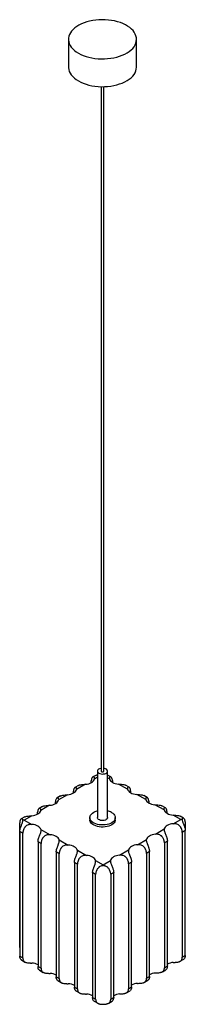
# Paper-space layout '_Isométrica' of a CAD drawing. Header units: millimetres. Extents: x -821 to -627, y -996 to 163.
import ezdxf

# ---------------------------------------------------------------- set-up
doc = ezdxf.new("R2010")
doc.units = ezdxf.units.MM

psp = doc.layouts.new('_Isométrica')

# ---------------------------------------------------------------- linework, layer by layer
at = {"color": 7, "linetype": 'Continuous', "lineweight": 25}
for p, q in [((-764.2, 140.3), (-764.2, 107.6)), ((-684.2, 107.6), (-684.2, 140.3)), ((-725.7, 84.5), (-725.7, -721.2)), ((-722.7, -721.2), (-722.7, 84.5)), ((-731.4, -725.7), (-735.5, -728)), ((-731.4, -725.8), (-730.2, -725.2)), ((-730.2, -721.2), (-730.2, -775.9)), ((-718.2, -775.9), (-718.2, -721.2)), ((-714.3, -727.9), (-718.2, -725.8)), ((-752.5, -738), (-756.5, -740.4)), ((-744.2, -736.6), (-754.7, -742.7)), ((-737.3, -734.6), (-737.3, -732.5)), ((-712.5, -732.3), (-712.5, -734.3)), ((-694.6, -742.5), (-705.3, -736.4)), ((-692.9, -740.1), (-697.1, -737.7)), ((-773.5, -750.3), (-777.6, -752.7)), ((-765.2, -748.9), (-775.8, -755.1)), ((-758.3, -746.9), (-758.3, -744.8)), ((-691.2, -744.5), (-691.2, -746.5)), ((-673.2, -754.6), (-683.9, -748.5)), ((-671.5, -752.2), (-675.7, -749.9)), ((-794.5, -762.7), (-798.6, -765.1)), ((-786.3, -761.3), (-796.8, -767.4)), ((-779.4, -759.3), (-779.4, -757.2)), ((-669.8, -756.6), (-669.8, -758.6)), ((-651.8, -766.8), (-662.5, -760.7)), ((-650.2, -764.4), (-654.3, -762)), ((-815.6, -775), (-819.7, -777.4)), ((-807.3, -773.6), (-816.1, -778.8)), ((-800.4, -771.6), (-800.4, -769.5)), ((-739.2, -775.9), (-739.2, -778.3)), ((-709.2, -778.3), (-709.2, -775.9)), ((-648.4, -768.8), (-648.4, -770.7)), ((-632.2, -777.9), (-641.2, -772.8)), ((-628.8, -776.5), (-632.9, -774.2)), ((-821.5, -928.8), (-821.5, -781.8)), ((-816.1, -778.8), (-807.2, -783.8)), ((-641, -783), (-632.2, -777.9)), ((-627, -780.9), (-627, -789.7)), ((-817.8, -794.1), (-821.3, -792)), ((-821.3, -792), (-821.3, -939)), ((-817.8, -941), (-817.8, -794.1)), ((-796.5, -789.9), (-785.8, -796)), ((-662, -795.4), (-651.5, -789.2)), ((-626.9, -791.1), (-630.4, -793.2)), ((-630.4, -793.2), (-630.4, -940.2)), ((-626.9, -938.1), (-626.9, -791.1)), ((-796.4, -806.2), (-799.9, -804.2)), ((-799.9, -804.2), (-799.9, -951.2)), ((-796.4, -953.2), (-796.4, -806.2)), ((-775.1, -802), (-764.4, -808.1)), ((-683.1, -807.7), (-672.6, -801.6)), ((-647.9, -803.5), (-651.4, -805.5)), ((-651.4, -805.5), (-651.4, -952.5)), ((-647.9, -950.5), (-647.9, -803.5)), ((-775, -818.4), (-778.5, -816.3)), ((-778.5, -816.3), (-778.5, -963.3)), ((-775, -965.3), (-775, -818.4)), ((-753.7, -814.2), (-743, -820.3)), ((-704.1, -820.1), (-693.6, -813.9)), ((-668.9, -815.8), (-672.5, -817.9)), ((-672.5, -817.9), (-672.5, -964.9)), ((-668.9, -962.8), (-668.9, -815.8)), ((-753.6, -830.5), (-757.2, -828.5)), ((-757.2, -828.5), (-757.2, -975.5)), ((-753.6, -977.5), (-753.6, -830.5)), ((-732.3, -826.3), (-723.4, -831.4)), ((-723.4, -831.4), (-714.7, -826.2)), ((-723.4, -832.4), (-723.4, -831.4)), ((-690, -828.2), (-693.5, -830.2)), ((-693.5, -830.2), (-693.5, -977.2)), ((-690, -975.2), (-690, -828.2)), ((-732.2, -842.7), (-735.8, -840.6)), ((-735.8, -840.6), (-735.8, -987.6)), ((-732.2, -989.6), (-732.2, -842.7)), ((-711, -840.5), (-714.5, -842.6)), ((-714.5, -842.6), (-714.5, -989.6)), ((-711, -987.5), (-711, -840.5)), ((-821.5, -928.8), (-821.3, -929.9)), ((-630.4, -940.2), (-626.9, -938.1)), ((-821.3, -939), (-817.8, -941)), ((-819.5, -943.4), (-815.4, -945.8)), ((-632.7, -944.9), (-628.6, -942.5)), ((-799.9, -951.2), (-796.4, -953.2)), ((-798.1, -955.6), (-794, -958)), ((-653.7, -957.2), (-649.7, -954.9)), ((-651.4, -952.5), (-647.9, -950.5)), ((-778.5, -963.3), (-775, -965.3)), ((-776.7, -967.7), (-772.6, -970.1)), ((-674.8, -969.6), (-670.7, -967.2)), ((-672.5, -964.9), (-668.9, -962.8)), ((-757.2, -975.5), (-753.6, -977.5)), ((-755.4, -979.9), (-751.2, -982.2)), ((-695.8, -981.9), (-691.8, -979.6)), ((-693.5, -977.2), (-690, -975.2)), ((-735.8, -987.6), (-732.2, -989.6)), ((-734, -992), (-729.8, -994.4)), ((-716.9, -994.3), (-712.8, -991.9)), ((-714.5, -989.6), (-711, -987.5))]:
    psp.add_line(p, q, dxfattribs=at)
at = {"color": 8, "linetype": 'Continuous', "lineweight": 25}
for p, q in [((-730.2, -728.3), (-733.7, -730.4)), ((-716, -730.3), (-718.2, -729.1))]:
    psp.add_line(p, q, dxfattribs=at)
at = {"color": 7, "linetype": 'Continuous', "lineweight": 25, "flags": 128}
for points in [[(-752.4, 124), (-749.7, 122.5), (-746.7, 121.2), (-743.5, 120.1), (-740.1, 119.1), (-736.6, 118.3), (-733, 117.8), (-729.3, 117.4), (-725.6, 117.2), (-721.8, 117.2), (-718.1, 117.5), (-714.4, 117.9), (-710.8, 118.5), (-707.4, 119.3), (-704, 120.3), (-700.9, 121.5), (-697.9, 122.8), (-695.2, 124.3), (-692.8, 126), (-690.6, 127.7), (-688.7, 129.6), (-687.1, 131.6), (-685.9, 133.6), (-685, 135.7), (-684.4, 137.9), (-684.2, 140), (-684.3, 142.2), (-684.8, 144.3), (-685.6, 146.4), (-686.8, 148.5), (-688.3, 150.5), (-690.1, 152.4), (-692.2, 154.2), (-694.6, 155.8), (-697.2, 157.4), (-700.1, 158.7), (-703.2, 160), (-706.5, 161), (-709.9, 161.9), (-713.5, 162.5), (-717.2, 163), (-720.9, 163.3), (-724.6, 163.4), (-728.4, 163.2), (-732.1, 162.9), (-735.7, 162.4), (-739.3, 161.7), (-742.7, 160.8), (-745.9, 159.7), (-748.9, 158.4), (-751.8, 157), (-754.4, 155.4), (-756.7, 153.7), (-758.7, 151.9), (-760.5, 150), (-761.9, 148), (-763, 145.9), (-763.7, 143.8), (-764.1, 141.6), (-764.1, 139.5), (-763.8, 137.3), (-763.2, 135.2), (-762.2, 133.1), (-760.8, 131.1), (-759.2, 129.1), (-757.2, 127.3), (-755, 125.6), (-752.4, 124)], [(-764.2, 107.6), (-764.1, 106.8), (-763.8, 104.7), (-763.2, 102.5), (-762.2, 100.4), (-760.8, 98.4), (-759.2, 96.5), (-757.2, 94.6), (-755, 92.9), (-752.4, 91.3)], [(-752.4, 91.3), (-749.7, 89.8), (-746.7, 88.5), (-743.5, 87.4), (-740.1, 86.4), (-736.6, 85.7), (-733, 85.1), (-729.3, 84.7), (-725.6, 84.5), (-721.8, 84.6), (-718.1, 84.8), (-714.4, 85.2), (-710.8, 85.9), (-707.4, 86.7), (-704, 87.7), (-700.9, 88.8), (-697.9, 90.2), (-695.2, 91.7), (-692.8, 93.3), (-690.6, 95.1), (-688.7, 96.9), (-687.1, 98.9), (-685.9, 101), (-685, 103), (-684.4, 105.2), (-684.2, 107.4), (-684.2, 107.6)], [(-725.7, -717.8), (-726.2, -717.9), (-727.5, -718.3), (-728.7, -718.9), (-729.5, -719.6), (-730, -720.4), (-730.2, -721.3), (-729.9, -722.1), (-729.3, -722.9), (-728.4, -723.6)], [(-728.4, -723.6), (-727.2, -724.1), (-725.8, -724.5), (-724.3, -724.6), (-722.9, -724.5), (-721.4, -724.3), (-720.2, -723.8), (-719.2, -723.1), (-718.5, -722.3), (-718.2, -721.5), (-718.2, -720.6), (-718.7, -719.8), (-719.4, -719), (-720.5, -718.4), (-721.8, -718), (-722.7, -717.8)], [(-725.7, -721.2), (-725.5, -721.5), (-725.2, -721.8)], [(-725.2, -721.8), (-724.7, -722), (-724.2, -722), (-723.6, -722), (-723.1, -721.8), (-722.8, -721.5), (-722.7, -721.2)], [(-744.2, -736.6), (-742.2, -736.3), (-740.4, -735.9), (-738.7, -735.3), (-737.1, -734.5), (-735.9, -733.6), (-734.8, -732.6), (-734.1, -731.5), (-733.7, -730.4)], [(-716, -730.3), (-715.5, -731.5), (-714.8, -732.5), (-713.7, -733.5), (-712.4, -734.4), (-710.9, -735.1), (-709.1, -735.7), (-707.3, -736.1), (-705.3, -736.4)], [(-765.2, -748.9), (-763.3, -748.7), (-761.4, -748.2), (-759.7, -747.6), (-758.2, -746.8), (-756.9, -746), (-755.9, -745), (-755.1, -743.9), (-754.7, -742.7)], [(-694.6, -742.5), (-694.2, -743.6), (-693.4, -744.7), (-692.3, -745.7), (-691, -746.5), (-689.5, -747.3), (-687.7, -747.9), (-685.9, -748.3), (-683.9, -748.5)], [(-786.3, -761.3), (-784.3, -761), (-782.5, -760.6), (-780.8, -760), (-779.2, -759.2), (-777.9, -758.3), (-776.9, -757.3), (-776.2, -756.2), (-775.8, -755.1)], [(-673.2, -754.6), (-672.8, -755.7), (-672, -756.8), (-670.9, -757.8), (-669.6, -758.7), (-668.1, -759.4), (-666.4, -760), (-664.5, -760.4), (-662.5, -760.7)], [(-807.3, -773.6), (-805.4, -773.3), (-803.5, -772.9), (-801.8, -772.3), (-800.3, -771.5), (-799, -770.6), (-798, -769.7), (-797.2, -768.6), (-796.8, -767.4)], [(-713.6, -769.8), (-712.1, -770.8), (-710.8, -771.9), (-709.9, -773.1), (-709.4, -774.4), (-709.2, -775.7), (-709.3, -777), (-709.8, -778.3), (-710.6, -779.6), (-711.7, -780.7), (-713.2, -781.8), (-714.8, -782.7), (-716.7, -783.4), (-718.8, -784), (-721, -784.3), (-723.3, -784.5), (-725.6, -784.5), (-727.9, -784.3), (-730, -783.8), (-732.1, -783.2), (-733.9, -782.4), (-735.5, -781.5), (-736.9, -780.4), (-738, -779.3), (-738.7, -778), (-739.1, -776.7), (-739.1, -775.4), (-738.8, -774.1), (-738.2, -772.8), (-737.2, -771.6), (-735.9, -770.5), (-734.4, -769.5), (-732.6, -768.7), (-730.6, -768), (-730.2, -767.9)], [(-718.2, -775.9), (-718.3, -776.6), (-718.8, -777.4), (-719.7, -778.2), (-720.8, -778.7), (-722.1, -779.1), (-723.6, -779.3), (-725.1, -779.3), (-726.5, -779.1), (-727.8, -778.6), (-728.9, -778), (-729.7, -777.3), (-730.1, -776.4), (-730.2, -775.9)], [(-651.8, -766.8), (-651.4, -767.9), (-650.6, -769), (-649.6, -770), (-648.2, -770.8), (-646.7, -771.6), (-645, -772.2), (-643.1, -772.6), (-641.2, -772.8)], [(-796.5, -789.9), (-796.9, -788.8), (-797.7, -787.7), (-798.8, -786.7), (-800.1, -785.8), (-801.6, -785.1), (-803.3, -784.5), (-805.2, -784.1), (-807.2, -783.8)], [(-709.2, -778.3), (-709.3, -779.5), (-709.8, -780.8), (-710.6, -782), (-711.7, -783.2), (-713.2, -784.2), (-714.8, -785.1), (-716.7, -785.9), (-718.8, -786.4), (-721, -786.8), (-723.3, -787), (-725.6, -786.9), (-727.9, -786.7), (-730, -786.3), (-732.1, -785.7), (-733.9, -784.9), (-735.5, -784), (-736.9, -782.9), (-738, -781.7), (-738.7, -780.5), (-739.1, -779.2), (-739.2, -778.3)], [(-641, -783), (-643, -783.3), (-644.8, -783.7), (-646.5, -784.4), (-648.1, -785.1), (-649.3, -786), (-650.4, -787), (-651.1, -788.1), (-651.5, -789.2)], [(-775.1, -802), (-775.6, -800.9), (-776.3, -799.8), (-777.4, -798.8), (-778.7, -798), (-780.2, -797.2), (-782, -796.6), (-783.8, -796.2), (-785.8, -796)], [(-662, -795.4), (-664, -795.7), (-665.9, -796.1), (-667.6, -796.7), (-669.1, -797.5), (-670.4, -798.3), (-671.4, -799.3), (-672.1, -800.4), (-672.6, -801.6)], [(-753.7, -814.2), (-754.2, -813.1), (-754.9, -812), (-756, -811), (-757.3, -810.1), (-758.8, -809.4), (-760.6, -808.8), (-762.4, -808.4), (-764.4, -808.1)], [(-683.1, -807.7), (-685, -808), (-686.9, -808.4), (-688.6, -809), (-690.1, -809.8), (-691.4, -810.7), (-692.4, -811.7), (-693.2, -812.8), (-693.6, -813.9)], [(-732.3, -826.3), (-732.8, -825.2), (-733.6, -824.1), (-734.6, -823.1), (-735.9, -822.3), (-737.5, -821.5), (-739.2, -820.9), (-741.1, -820.5), (-743, -820.3)], [(-704.1, -820.1), (-706.1, -820.3), (-707.9, -820.8), (-709.7, -821.4), (-711.2, -822.1), (-712.5, -823), (-713.5, -824), (-714.2, -825.1), (-714.7, -826.2)]]:
    psp.add_lwpolyline(points, dxfattribs=at)
at = {"color": 7, "linetype": 'Continuous', "lineweight": 25}
for centre, radius, start, end in [((-722.5, -785.8), 18.4, 60.7754, 76.2516), ((-816, -803.2), 24.4, 90.2638, 94.1223), ((-632.1, -802.3), 24.4, 86.4096, 90.2705), ((-808.1, -963.9), 16.9, 60.9752, 86.8239), ((-639.8, -963.4), 17.1, 93.9914, 118.2095), ((-786.7, -976.1), 16.9, 60.9752, 86.8239), ((-660.9, -975.8), 17.1, 93.9914, 118.2095), ((-765.3, -988.2), 16.9, 60.9752, 86.8239), ((-681.9, -988.1), 17.1, 93.9914, 118.2095), ((-744, -1000.4), 16.9, 60.9752, 86.8239), ((-702.9, -1000.5), 17.1, 93.9914, 118.2095)]:
    psp.add_arc(centre, radius, start, end, dxfattribs=at)
for points, knots in [([(-733.7, -730.4), (-733.6, -730), (-733.5, -729.6), (-733.6, -729.1), (-733.6, -728.9), (-733.7, -728.6), (-733.8, -728.5), (-734, -728.1), (-734.2, -727.9), (-734.5, -727.8), (-734.6, -727.8), (-734.9, -727.8), (-735, -727.8), (-735.3, -727.9), (-735.4, -728), (-735.7, -728.2), (-735.8, -728.3), (-736.1, -728.6), (-736.2, -728.7), (-736.5, -729), (-736.6, -729.2), (-736.9, -729.8), (-737, -730.3), (-737.2, -731.1), (-737.2, -731.3), (-737.3, -731.9), (-737.3, -732.2), (-737.3, -732.5)], [0, 0, 0, 0, 0.125, 0.125, 0.1875, 0.1875, 0.25, 0.25, 0.375, 0.375, 0.4375, 0.4375, 0.5, 0.5, 0.5625, 0.5625, 0.625, 0.625, 0.6875, 0.6875, 0.75, 0.75, 0.875, 0.875, 0.9375, 0.9375, 1, 1, 1, 1]), ([(-712.5, -732.3), (-712.5, -731.8), (-712.6, -731.2), (-712.8, -730.4), (-712.8, -730.2), (-713, -729.7), (-713.1, -729.5), (-713.4, -728.9), (-713.6, -728.6), (-714, -728.2), (-714.1, -728.1), (-714.4, -727.9), (-714.5, -727.8), (-714.8, -727.7), (-714.9, -727.7), (-715.1, -727.7), (-715.3, -727.7), (-715.6, -727.9), (-715.8, -728), (-716, -728.5), (-716.1, -728.8), (-716.1, -729.3), (-716.1, -729.5), (-716.1, -729.9), (-716, -730.1), (-716, -730.3)], [0, 0, 0, 0, 0.125, 0.125, 0.1875, 0.1875, 0.25, 0.25, 0.375, 0.375, 0.4375, 0.4375, 0.5, 0.5, 0.5625, 0.5625, 0.625, 0.625, 0.75, 0.75, 0.875, 0.875, 0.9375, 0.9375, 1, 1, 1, 1]), ([(-754.7, -742.7), (-754.6, -742.3), (-754.6, -741.9), (-754.6, -741.4), (-754.7, -741.3), (-754.7, -741), (-754.8, -740.8), (-755, -740.5), (-755.2, -740.3), (-755.6, -740.2), (-755.7, -740.2), (-755.9, -740.2), (-756.1, -740.2), (-756.3, -740.3), (-756.5, -740.3), (-756.7, -740.5), (-756.9, -740.6), (-757.1, -740.9), (-757.3, -741.1), (-757.5, -741.4), (-757.6, -741.6), (-757.9, -742.2), (-758.1, -742.6), (-758.2, -743.4), (-758.3, -743.7), (-758.3, -744.2), (-758.3, -744.5), (-758.3, -744.8)], [0, 0, 0, 0, 0.125, 0.125, 0.1875, 0.1875, 0.25, 0.25, 0.375, 0.375, 0.4375, 0.4375, 0.5, 0.5, 0.5625, 0.5625, 0.625, 0.625, 0.6875, 0.6875, 0.75, 0.75, 0.875, 0.875, 0.9375, 0.9375, 1, 1, 1, 1]), ([(-752.4, -738.1), (-752, -737.8), (-750.9, -737.2), (-748.5, -736.9), (-746.1, -736.7), (-744.7, -736.6), (-744.2, -736.6)], [0, 0, 0, 0, 0.227237, 0.541901, 0.846097, 1, 1, 1, 1]), ([(-705.3, -736.4), (-704.2, -736.5), (-702, -736.6), (-699, -736.9), (-697.7, -737.5), (-697.1, -737.8)], [0, 0, 0, 0, 0.354901, 0.711886, 1, 1, 1, 1]), ([(-691.2, -744.5), (-691.2, -743.9), (-691.2, -743.4), (-691.4, -742.6), (-691.4, -742.4), (-691.6, -741.9), (-691.7, -741.7), (-692, -741.1), (-692.2, -740.7), (-692.6, -740.3), (-692.7, -740.2), (-693, -740.1), (-693.1, -740), (-693.4, -739.9), (-693.5, -739.9), (-693.7, -739.9), (-693.9, -739.9), (-694.2, -740), (-694.4, -740.2), (-694.7, -740.7), (-694.7, -741), (-694.8, -741.5), (-694.7, -741.7), (-694.7, -742.1), (-694.7, -742.3), (-694.6, -742.5)], [0, 0, 0, 0, 0.125, 0.125, 0.1875, 0.1875, 0.25, 0.25, 0.375, 0.375, 0.4375, 0.4375, 0.5, 0.5, 0.5625, 0.5625, 0.625, 0.625, 0.75, 0.75, 0.875, 0.875, 0.9375, 0.9375, 1, 1, 1, 1]), ([(-775.8, -755.1), (-775.7, -754.7), (-775.6, -754.3), (-775.7, -753.8), (-775.7, -753.6), (-775.8, -753.3), (-775.8, -753.2), (-776.1, -752.8), (-776.2, -752.6), (-776.6, -752.5), (-776.7, -752.5), (-777, -752.5), (-777.1, -752.5), (-777.4, -752.6), (-777.5, -752.7), (-777.8, -752.9), (-777.9, -753), (-778.2, -753.2), (-778.3, -753.4), (-778.5, -753.7), (-778.6, -753.9), (-778.9, -754.5), (-779.1, -755), (-779.3, -755.7), (-779.3, -756), (-779.4, -756.6), (-779.4, -756.9), (-779.4, -757.2)], [0, 0, 0, 0, 0.125, 0.125, 0.1875, 0.1875, 0.25, 0.25, 0.375, 0.375, 0.4375, 0.4375, 0.5, 0.5, 0.5625, 0.5625, 0.625, 0.625, 0.6875, 0.6875, 0.75, 0.75, 0.875, 0.875, 0.9375, 0.9375, 1, 1, 1, 1]), ([(-773.5, -750.4), (-773, -750.2), (-772, -749.6), (-769.5, -749.2), (-767.1, -749.1), (-765.7, -749), (-765.2, -748.9)], [0, 0, 0, 0, 0.227237, 0.541901, 0.846097, 1, 1, 1, 1]), ([(-683.9, -748.5), (-682.8, -748.6), (-680.6, -748.8), (-677.6, -749), (-676.3, -749.6), (-675.7, -749.9)], [0, 0, 0, 0, 0.354901, 0.711886, 1, 1, 1, 1]), ([(-669.8, -756.6), (-669.8, -756.1), (-669.8, -755.5), (-670, -754.7), (-670.1, -754.5), (-670.2, -754), (-670.3, -753.8), (-670.6, -753.2), (-670.8, -752.9), (-671.2, -752.5), (-671.3, -752.4), (-671.6, -752.2), (-671.7, -752.1), (-672, -752), (-672.1, -752), (-672.4, -752), (-672.5, -752), (-672.8, -752.2), (-673, -752.3), (-673.3, -752.8), (-673.3, -753.1), (-673.4, -753.6), (-673.4, -753.8), (-673.3, -754.2), (-673.3, -754.4), (-673.2, -754.6)], [0, 0, 0, 0, 0.125, 0.125, 0.1875, 0.1875, 0.25, 0.25, 0.375, 0.375, 0.4375, 0.4375, 0.5, 0.5, 0.5625, 0.5625, 0.625, 0.625, 0.75, 0.75, 0.875, 0.875, 0.9375, 0.9375, 1, 1, 1, 1]), ([(-796.8, -767.4), (-796.7, -767), (-796.7, -766.6), (-796.7, -766.1), (-796.7, -765.9), (-796.8, -765.6), (-796.9, -765.5), (-797.1, -765.2), (-797.3, -765), (-797.6, -764.9), (-797.8, -764.8), (-798, -764.8), (-798.1, -764.9), (-798.4, -765), (-798.6, -765), (-798.8, -765.2), (-799, -765.3), (-799.2, -765.6), (-799.3, -765.7), (-799.6, -766.1), (-799.7, -766.3), (-800, -766.9), (-800.1, -767.3), (-800.3, -768.1), (-800.3, -768.4), (-800.4, -768.9), (-800.4, -769.2), (-800.4, -769.5)], [0, 0, 0, 0, 0.125, 0.125, 0.1875, 0.1875, 0.25, 0.25, 0.375, 0.375, 0.4375, 0.4375, 0.5, 0.5, 0.5625, 0.5625, 0.625, 0.625, 0.6875, 0.6875, 0.75, 0.75, 0.875, 0.875, 0.9375, 0.9375, 1, 1, 1, 1]), ([(-794.5, -762.8), (-794.1, -762.5), (-793, -761.9), (-790.6, -761.6), (-788.2, -761.4), (-786.8, -761.3), (-786.3, -761.3)], [0, 0, 0, 0, 0.227237, 0.541901, 0.846097, 1, 1, 1, 1]), ([(-662.5, -760.7), (-661.4, -760.8), (-659.2, -760.9), (-656.2, -761.2), (-654.9, -761.8), (-654.3, -762.1)], [0, 0, 0, 0, 0.354901, 0.711886, 1, 1, 1, 1]), ([(-648.4, -768.8), (-648.4, -768.2), (-648.4, -767.6), (-648.6, -766.9), (-648.7, -766.6), (-648.8, -766.2), (-648.9, -766), (-649.2, -765.4), (-649.4, -765), (-649.8, -764.6), (-649.9, -764.5), (-650.2, -764.3), (-650.3, -764.3), (-650.6, -764.2), (-650.7, -764.2), (-651, -764.2), (-651.1, -764.2), (-651.4, -764.3), (-651.6, -764.5), (-651.9, -764.9), (-652, -765.3), (-652, -765.8), (-652, -766), (-651.9, -766.4), (-651.9, -766.6), (-651.8, -766.8)], [0, 0, 0, 0, 0.125, 0.125, 0.1875, 0.1875, 0.25, 0.25, 0.375, 0.375, 0.4375, 0.4375, 0.5, 0.5, 0.5625, 0.5625, 0.625, 0.625, 0.75, 0.75, 0.875, 0.875, 0.9375, 0.9375, 1, 1, 1, 1]), ([(-815.5, -775.1), (-815.1, -774.9), (-814.1, -774.3), (-811.6, -773.9), (-809.2, -773.8), (-807.8, -773.6), (-807.3, -773.6)], [0, 0, 0, 0, 0.227237, 0.541901, 0.846097, 1, 1, 1, 1]), ([(-641.2, -772.8), (-640, -772.9), (-637.8, -773), (-634.9, -773.3), (-633.5, -773.9), (-632.9, -774.2)], [0, 0, 0, 0, 0.354901, 0.711886, 1, 1, 1, 1]), ([(-627, -780.9), (-627, -780.4), (-627.1, -779.9), (-627.2, -779.2), (-627.2, -779), (-627.4, -778.6), (-627.4, -778.4), (-627.7, -777.8), (-627.9, -777.5), (-628.3, -776.9), (-628.5, -776.7), (-629, -776.4), (-629.2, -776.3), (-629.6, -776.3), (-629.7, -776.3), (-629.9, -776.4), (-630, -776.4), (-630.2, -776.6), (-630.2, -776.6), (-630.4, -776.8), (-630.4, -776.9), (-630.6, -777.3), (-630.6, -777.6), (-630.6, -777.9)], [0, 0, 0, 0, 0.125, 0.125, 0.1875, 0.1875, 0.25, 0.25, 0.375, 0.375, 0.5, 0.5, 0.625, 0.625, 0.6875, 0.6875, 0.75, 0.75, 0.8125, 0.8125, 0.875, 0.875, 1, 1, 1, 1]), ([(-817.7, -778.8), (-817.7, -778.5), (-817.8, -778.2), (-818, -777.7), (-818.1, -777.5), (-818.4, -777.3), (-818.5, -777.3), (-818.7, -777.2), (-818.8, -777.2), (-819.2, -777.2), (-819.4, -777.3), (-819.8, -777.5), (-819.9, -777.6), (-820.1, -777.8), (-820.3, -777.9), (-820.5, -778.2), (-820.6, -778.4), (-820.8, -778.7), (-820.9, -778.9), (-821.1, -779.5), (-821.2, -779.9), (-821.4, -780.6), (-821.4, -780.8), (-821.4, -781.3), (-821.5, -781.6), (-821.5, -781.8)], [0, 0, 0, 0, 0.125, 0.125, 0.25, 0.25, 0.3125, 0.3125, 0.375, 0.375, 0.5, 0.5, 0.5625, 0.5625, 0.625, 0.625, 0.6875, 0.6875, 0.75, 0.75, 0.875, 0.875, 0.9375, 0.9375, 1, 1, 1, 1]), ([(-821.3, -792), (-821.3, -791.5), (-821.3, -791), (-821.1, -790.1), (-821.1, -789.8), (-821, -789.2), (-820.9, -789), (-820.7, -788.1), (-820.5, -787.5), (-820, -786.3), (-819.8, -785.7), (-819.3, -784.5), (-819.1, -783.9), (-818.7, -783), (-818.6, -782.7), (-818.4, -782.2), (-818.3, -781.9), (-818.2, -781.4), (-818.1, -781.1), (-818, -780.6), (-817.9, -780.4), (-817.8, -779.7), (-817.7, -779.2), (-817.7, -778.8)], [0, 0, 0, 0, 0.125, 0.125, 0.1875, 0.1875, 0.25, 0.25, 0.375, 0.375, 0.5, 0.5, 0.625, 0.625, 0.6875, 0.6875, 0.75, 0.75, 0.8125, 0.8125, 0.875, 0.875, 1, 1, 1, 1]), ([(-807.2, -783.8), (-807.9, -783.8), (-808.6, -783.8), (-809.7, -783.9), (-810, -783.9), (-810.7, -784.1), (-811.1, -784.2), (-812.1, -784.5), (-812.7, -784.9), (-813.6, -785.4), (-813.9, -785.7), (-814.5, -786.1), (-814.7, -786.4), (-815.2, -786.9), (-815.4, -787.2), (-815.8, -787.8), (-816, -788.1), (-816.4, -788.7), (-816.6, -789), (-816.8, -789.6), (-817, -790), (-817.3, -790.9), (-817.5, -791.6), (-817.6, -792.5), (-817.7, -792.9), (-817.7, -793.5), (-817.8, -793.8), (-817.8, -794.1)], [0, 0, 0, 0, 0.125, 0.125, 0.1875, 0.1875, 0.25, 0.25, 0.375, 0.375, 0.4375, 0.4375, 0.5, 0.5, 0.5625, 0.5625, 0.625, 0.625, 0.6875, 0.6875, 0.75, 0.75, 0.875, 0.875, 0.9375, 0.9375, 1, 1, 1, 1]), ([(-630.4, -793.2), (-630.4, -792.6), (-630.4, -792), (-630.6, -791), (-630.7, -790.7), (-630.8, -790.1), (-630.9, -789.8), (-631.3, -788.8), (-631.6, -788.2), (-632.1, -787.2), (-632.3, -786.9), (-632.7, -786.4), (-632.9, -786.1), (-633.4, -785.6), (-633.7, -785.3), (-634.2, -784.8), (-634.5, -784.6), (-635.4, -784), (-636.1, -783.7), (-637.4, -783.3), (-638.1, -783.1), (-639.2, -783), (-639.6, -783), (-640.3, -783), (-640.6, -783), (-641, -783)], [0, 0, 0, 0, 0.125, 0.125, 0.1875, 0.1875, 0.25, 0.25, 0.375, 0.375, 0.4375, 0.4375, 0.5, 0.5, 0.5625, 0.5625, 0.625, 0.625, 0.75, 0.75, 0.875, 0.875, 0.9375, 0.9375, 1, 1, 1, 1]), ([(-630.6, -777.9), (-630.6, -778.4), (-630.5, -778.8), (-630.3, -779.7), (-630.2, -780.2), (-629.9, -781), (-629.8, -781.3), (-629.6, -781.8), (-629.5, -782.1), (-629.2, -783), (-628.9, -783.6), (-628.5, -784.5), (-628.4, -784.8), (-628.2, -785.4), (-628.1, -785.7), (-627.8, -786.3), (-627.7, -786.6), (-627.6, -787.2), (-627.5, -787.5), (-627.2, -788.3), (-627.1, -788.9), (-627, -789.8), (-626.9, -790.1), (-626.9, -790.6), (-626.9, -790.9), (-626.9, -791.1)], [0, 0, 0, 0, 0.125, 0.125, 0.25, 0.25, 0.3125, 0.3125, 0.375, 0.375, 0.5, 0.5, 0.5625, 0.5625, 0.625, 0.625, 0.6875, 0.6875, 0.75, 0.75, 0.875, 0.875, 0.9375, 0.9375, 1, 1, 1, 1]), ([(-799.9, -804.2), (-799.9, -803.6), (-799.9, -803), (-799.7, -802), (-799.7, -801.7), (-799.5, -801.1), (-799.4, -800.7), (-799.1, -799.7), (-798.9, -799.1), (-798.5, -798.1), (-798.4, -797.7), (-798.1, -797.1), (-798, -796.7), (-797.7, -796.1), (-797.6, -795.8), (-797.3, -795.1), (-797.2, -794.8), (-796.9, -793.9), (-796.7, -793.3), (-796.4, -792.2), (-796.4, -791.7), (-796.3, -791), (-796.3, -790.8), (-796.4, -790.3), (-796.4, -790.1), (-796.5, -789.9)], [0, 0, 0, 0, 0.125, 0.125, 0.1875, 0.1875, 0.25, 0.25, 0.375, 0.375, 0.4375, 0.4375, 0.5, 0.5, 0.5625, 0.5625, 0.625, 0.625, 0.75, 0.75, 0.875, 0.875, 0.9375, 0.9375, 1, 1, 1, 1]), ([(-785.8, -796), (-786.5, -795.9), (-787.2, -795.9), (-788.3, -796), (-788.6, -796.1), (-789.3, -796.2), (-789.7, -796.3), (-790.7, -796.7), (-791.3, -797), (-792.2, -797.6), (-792.5, -797.8), (-793.1, -798.3), (-793.3, -798.5), (-793.8, -799.1), (-794, -799.3), (-794.5, -799.9), (-794.7, -800.2), (-795, -800.8), (-795.2, -801.1), (-795.5, -801.8), (-795.6, -802.1), (-795.9, -803.1), (-796.1, -803.7), (-796.3, -804.7), (-796.3, -805), (-796.4, -805.6), (-796.4, -805.9), (-796.4, -806.2)], [0, 0, 0, 0, 0.125, 0.125, 0.1875, 0.1875, 0.25, 0.25, 0.375, 0.375, 0.4375, 0.4375, 0.5, 0.5, 0.5625, 0.5625, 0.625, 0.625, 0.6875, 0.6875, 0.75, 0.75, 0.875, 0.875, 0.9375, 0.9375, 1, 1, 1, 1]), ([(-651.4, -805.5), (-651.4, -805), (-651.5, -804.3), (-651.6, -803.4), (-651.7, -803.1), (-651.9, -802.4), (-652, -802.1), (-652.3, -801.1), (-652.6, -800.5), (-653.1, -799.6), (-653.3, -799.3), (-653.8, -798.7), (-654, -798.4), (-654.5, -797.9), (-654.7, -797.7), (-655.3, -797.2), (-655.6, -797), (-656.5, -796.4), (-657.1, -796.1), (-658.5, -795.6), (-659.2, -795.5), (-660.2, -795.4), (-660.6, -795.3), (-661.3, -795.3), (-661.7, -795.4), (-662, -795.4)], [0, 0, 0, 0, 0.125, 0.125, 0.1875, 0.1875, 0.25, 0.25, 0.375, 0.375, 0.4375, 0.4375, 0.5, 0.5, 0.5625, 0.5625, 0.625, 0.625, 0.75, 0.75, 0.875, 0.875, 0.9375, 0.9375, 1, 1, 1, 1]), ([(-651.5, -789.2), (-651.6, -789.6), (-651.7, -790.1), (-651.6, -790.8), (-651.6, -791), (-651.5, -791.5), (-651.4, -791.8), (-651.2, -792.6), (-651, -793.2), (-650.7, -794.1), (-650.6, -794.4), (-650.3, -795), (-650.2, -795.4), (-649.9, -796), (-649.8, -796.3), (-649.5, -797), (-649.4, -797.3), (-649.1, -798), (-649, -798.3), (-648.7, -799), (-648.6, -799.4), (-648.3, -800.3), (-648.2, -801), (-648, -802), (-648, -802.3), (-647.9, -802.9), (-647.9, -803.2), (-647.9, -803.5)], [0, 0, 0, 0, 0.125, 0.125, 0.1875, 0.1875, 0.25, 0.25, 0.375, 0.375, 0.4375, 0.4375, 0.5, 0.5, 0.5625, 0.5625, 0.625, 0.625, 0.6875, 0.6875, 0.75, 0.75, 0.875, 0.875, 0.9375, 0.9375, 1, 1, 1, 1]), ([(-778.5, -816.3), (-778.5, -815.7), (-778.5, -815.1), (-778.3, -814.2), (-778.3, -813.9), (-778.1, -813.2), (-778, -812.9), (-777.7, -811.9), (-777.5, -811.2), (-777.1, -810.2), (-777, -809.9), (-776.7, -809.2), (-776.6, -808.9), (-776.3, -808.2), (-776.2, -807.9), (-776, -807.3), (-775.8, -806.9), (-775.5, -806), (-775.3, -805.4), (-775.1, -804.3), (-775, -803.8), (-775, -803.1), (-775, -802.9), (-775, -802.5), (-775, -802.2), (-775.1, -802)], [0, 0, 0, 0, 0.125, 0.125, 0.1875, 0.1875, 0.25, 0.25, 0.375, 0.375, 0.4375, 0.4375, 0.5, 0.5, 0.5625, 0.5625, 0.625, 0.625, 0.75, 0.75, 0.875, 0.875, 0.9375, 0.9375, 1, 1, 1, 1]), ([(-764.4, -808.1), (-765.1, -808.1), (-765.8, -808.1), (-766.9, -808.2), (-767.3, -808.2), (-768, -808.4), (-768.3, -808.5), (-769.3, -808.8), (-770, -809.1), (-770.9, -809.7), (-771.2, -810), (-771.7, -810.4), (-772, -810.7), (-772.4, -811.2), (-772.7, -811.5), (-773.1, -812.1), (-773.3, -812.4), (-773.6, -813), (-773.8, -813.3), (-774.1, -813.9), (-774.2, -814.3), (-774.5, -815.2), (-774.7, -815.9), (-774.9, -816.8), (-774.9, -817.1), (-775, -817.8), (-775, -818.1), (-775, -818.4)], [0, 0, 0, 0, 0.125, 0.125, 0.1875, 0.1875, 0.25, 0.25, 0.375, 0.375, 0.4375, 0.4375, 0.5, 0.5, 0.5625, 0.5625, 0.625, 0.625, 0.6875, 0.6875, 0.75, 0.75, 0.875, 0.875, 0.9375, 0.9375, 1, 1, 1, 1]), ([(-672.5, -817.9), (-672.5, -817.3), (-672.5, -816.7), (-672.7, -815.7), (-672.7, -815.4), (-672.9, -814.8), (-673, -814.4), (-673.4, -813.5), (-673.6, -812.8), (-674.2, -811.9), (-674.4, -811.6), (-674.8, -811.1), (-675, -810.8), (-675.5, -810.3), (-675.8, -810), (-676.3, -809.5), (-676.6, -809.3), (-677.5, -808.7), (-678.1, -808.4), (-679.5, -808), (-680.2, -807.8), (-681.3, -807.7), (-681.7, -807.7), (-682.4, -807.7), (-682.7, -807.7), (-683.1, -807.7)], [0, 0, 0, 0, 0.125, 0.125, 0.1875, 0.1875, 0.25, 0.25, 0.375, 0.375, 0.4375, 0.4375, 0.5, 0.5, 0.5625, 0.5625, 0.625, 0.625, 0.75, 0.75, 0.875, 0.875, 0.9375, 0.9375, 1, 1, 1, 1]), ([(-672.6, -801.6), (-672.7, -802), (-672.7, -802.4), (-672.7, -803.1), (-672.6, -803.4), (-672.5, -803.9), (-672.5, -804.1), (-672.3, -804.9), (-672.1, -805.5), (-671.7, -806.4), (-671.6, -806.8), (-671.3, -807.4), (-671.2, -807.7), (-670.9, -808.4), (-670.8, -808.7), (-670.5, -809.4), (-670.4, -809.7), (-670.1, -810.4), (-670, -810.7), (-669.8, -811.4), (-669.7, -811.7), (-669.4, -812.7), (-669.2, -813.3), (-669.1, -814.3), (-669, -814.6), (-669, -815.2), (-668.9, -815.5), (-668.9, -815.8)], [0, 0, 0, 0, 0.125, 0.125, 0.1875, 0.1875, 0.25, 0.25, 0.375, 0.375, 0.4375, 0.4375, 0.5, 0.5, 0.5625, 0.5625, 0.625, 0.625, 0.6875, 0.6875, 0.75, 0.75, 0.875, 0.875, 0.9375, 0.9375, 1, 1, 1, 1]), ([(-757.2, -828.5), (-757.2, -827.9), (-757.1, -827.3), (-757, -826.3), (-756.9, -826), (-756.7, -825.4), (-756.6, -825), (-756.4, -824), (-756.1, -823.4), (-755.7, -822.3), (-755.6, -822), (-755.3, -821.3), (-755.2, -821), (-755, -820.4), (-754.8, -820), (-754.6, -819.4), (-754.5, -819.1), (-754.1, -818.2), (-753.9, -817.6), (-753.7, -816.5), (-753.6, -816), (-753.6, -815.3), (-753.6, -815), (-753.6, -814.6), (-753.7, -814.4), (-753.7, -814.2)], [0, 0, 0, 0, 0.125, 0.125, 0.1875, 0.1875, 0.25, 0.25, 0.375, 0.375, 0.4375, 0.4375, 0.5, 0.5, 0.5625, 0.5625, 0.625, 0.625, 0.75, 0.75, 0.875, 0.875, 0.9375, 0.9375, 1, 1, 1, 1]), ([(-743, -820.3), (-743.7, -820.2), (-744.5, -820.2), (-745.5, -820.3), (-745.9, -820.4), (-746.6, -820.5), (-746.9, -820.6), (-747.9, -821), (-748.6, -821.3), (-749.5, -821.9), (-749.8, -822.1), (-750.3, -822.6), (-750.6, -822.8), (-751, -823.4), (-751.3, -823.6), (-751.7, -824.2), (-751.9, -824.5), (-752.2, -825.1), (-752.4, -825.4), (-752.7, -826.1), (-752.8, -826.4), (-753.2, -827.4), (-753.3, -828), (-753.5, -829), (-753.5, -829.3), (-753.6, -829.9), (-753.6, -830.2), (-753.6, -830.5)], [0, 0, 0, 0, 0.125, 0.125, 0.1875, 0.1875, 0.25, 0.25, 0.375, 0.375, 0.4375, 0.4375, 0.5, 0.5, 0.5625, 0.5625, 0.625, 0.625, 0.6875, 0.6875, 0.75, 0.75, 0.875, 0.875, 0.9375, 0.9375, 1, 1, 1, 1]), ([(-693.5, -830.2), (-693.5, -829.6), (-693.6, -829), (-693.7, -828.1), (-693.8, -827.8), (-694, -827.1), (-694.1, -826.8), (-694.4, -825.8), (-694.7, -825.2), (-695.2, -824.3), (-695.4, -824), (-695.8, -823.4), (-696.1, -823.1), (-696.5, -822.6), (-696.8, -822.3), (-697.3, -821.9), (-697.6, -821.7), (-698.5, -821.1), (-699.2, -820.8), (-700.6, -820.3), (-701.3, -820.2), (-702.3, -820), (-702.7, -820), (-703.4, -820), (-703.8, -820), (-704.1, -820.1)], [0, 0, 0, 0, 0.125, 0.125, 0.1875, 0.1875, 0.25, 0.25, 0.375, 0.375, 0.4375, 0.4375, 0.5, 0.5, 0.5625, 0.5625, 0.625, 0.625, 0.75, 0.75, 0.875, 0.875, 0.9375, 0.9375, 1, 1, 1, 1]), ([(-693.6, -813.9), (-693.7, -814.3), (-693.7, -814.8), (-693.7, -815.5), (-693.7, -815.7), (-693.6, -816.2), (-693.5, -816.5), (-693.3, -817.3), (-693.1, -817.9), (-692.8, -818.8), (-692.6, -819.1), (-692.4, -819.7), (-692.3, -820), (-692, -820.7), (-691.9, -821), (-691.6, -821.7), (-691.4, -822), (-691.2, -822.7), (-691.1, -823), (-690.8, -823.7), (-690.7, -824), (-690.4, -825), (-690.3, -825.7), (-690.1, -826.6), (-690.1, -827), (-690, -827.6), (-690, -827.9), (-690, -828.2)], [0, 0, 0, 0, 0.125, 0.125, 0.1875, 0.1875, 0.25, 0.25, 0.375, 0.375, 0.4375, 0.4375, 0.5, 0.5, 0.5625, 0.5625, 0.625, 0.625, 0.6875, 0.6875, 0.75, 0.75, 0.875, 0.875, 0.9375, 0.9375, 1, 1, 1, 1]), ([(-735.8, -840.6), (-735.8, -840), (-735.7, -839.4), (-735.6, -838.5), (-735.5, -838.2), (-735.3, -837.5), (-735.3, -837.2), (-735, -836.2), (-734.7, -835.5), (-734.4, -834.5), (-734.2, -834.2), (-734, -833.5), (-733.8, -833.2), (-733.6, -832.5), (-733.4, -832.2), (-733.2, -831.6), (-733.1, -831.2), (-732.7, -830.3), (-732.6, -829.7), (-732.3, -828.6), (-732.2, -828.1), (-732.2, -827.4), (-732.2, -827.2), (-732.2, -826.7), (-732.3, -826.5), (-732.3, -826.3)], [0, 0, 0, 0, 0.125, 0.125, 0.1875, 0.1875, 0.25, 0.25, 0.375, 0.375, 0.4375, 0.4375, 0.5, 0.5, 0.5625, 0.5625, 0.625, 0.625, 0.75, 0.75, 0.875, 0.875, 0.9375, 0.9375, 1, 1, 1, 1]), ([(-723.4, -832.4), (-724, -832.4), (-724.7, -832.5), (-725.9, -832.9), (-726.5, -833.1), (-727.4, -833.6), (-727.6, -833.7), (-728.2, -834.1), (-728.4, -834.3), (-729.2, -834.9), (-729.6, -835.4), (-730.2, -836.2), (-730.4, -836.4), (-730.7, -837), (-730.8, -837.3), (-731.1, -837.8), (-731.3, -838.1), (-731.5, -838.7), (-731.6, -839), (-731.9, -839.9), (-732, -840.4), (-732.1, -841.3), (-732.2, -841.6), (-732.2, -842.1), (-732.2, -842.4), (-732.2, -842.7)], [0, 0, 0, 0, 0.125, 0.125, 0.25, 0.25, 0.3125, 0.3125, 0.375, 0.375, 0.5, 0.5, 0.5625, 0.5625, 0.625, 0.625, 0.6875, 0.6875, 0.75, 0.75, 0.875, 0.875, 0.9375, 0.9375, 1, 1, 1, 1]), ([(-714.5, -842.6), (-714.5, -842), (-714.6, -841.5), (-714.7, -840.7), (-714.8, -840.4), (-714.9, -839.8), (-715, -839.5), (-715.3, -838.6), (-715.5, -838.1), (-716.1, -836.9), (-716.4, -836.4), (-717.2, -835.4), (-717.6, -834.9), (-718.3, -834.3), (-718.6, -834.1), (-719.1, -833.7), (-719.4, -833.5), (-720, -833.2), (-720.3, -833.1), (-720.9, -832.9), (-721.2, -832.8), (-722.1, -832.5), (-722.8, -832.4), (-723.4, -832.4)], [0, 0, 0, 0, 0.125, 0.125, 0.1875, 0.1875, 0.25, 0.25, 0.375, 0.375, 0.5, 0.5, 0.625, 0.625, 0.6875, 0.6875, 0.75, 0.75, 0.8125, 0.8125, 0.875, 0.875, 1, 1, 1, 1]), ([(-714.7, -826.2), (-714.7, -826.7), (-714.8, -827.1), (-714.7, -827.8), (-714.7, -828), (-714.6, -828.6), (-714.6, -828.8), (-714.4, -829.6), (-714.2, -830.2), (-713.8, -831.1), (-713.7, -831.4), (-713.4, -832.1), (-713.3, -832.4), (-713, -833), (-712.9, -833.4), (-712.6, -834), (-712.5, -834.4), (-712.2, -835), (-712.1, -835.4), (-711.9, -836), (-711.8, -836.4), (-711.5, -837.4), (-711.3, -838), (-711.1, -839), (-711.1, -839.3), (-711, -839.9), (-711, -840.2), (-711, -840.5)], [0, 0, 0, 0, 0.125, 0.125, 0.1875, 0.1875, 0.25, 0.25, 0.375, 0.375, 0.4375, 0.4375, 0.5, 0.5, 0.5625, 0.5625, 0.625, 0.625, 0.6875, 0.6875, 0.75, 0.75, 0.875, 0.875, 0.9375, 0.9375, 1, 1, 1, 1]), ([(-626.9, -938.1), (-626.9, -939), (-627.1, -940.7), (-628, -942.2), (-628.6, -942.4), (-628.7, -942.4)], [0, 0, 0, 0, 0.427805, 0.855906, 1, 1, 1, 1]), ([(-819.5, -943.4), (-819.6, -943.4), (-820, -943.3), (-820.8, -942.1), (-821.3, -940.5), (-821.3, -939.4), (-821.3, -939)], [0, 0, 0, 0, 0.073575, 0.440103, 0.84131, 1, 1, 1, 1]), ([(-817.8, -941), (-817.8, -941.6), (-817.7, -942.2), (-817.5, -943), (-817.5, -943.2), (-817.3, -943.7), (-817.2, -943.9), (-816.9, -944.5), (-816.6, -944.9), (-816, -945.4), (-815.9, -945.5), (-815.4, -945.8), (-815.2, -945.9), (-814.7, -946.1), (-814.5, -946.2), (-813.9, -946.4), (-813.7, -946.5), (-812.8, -946.6), (-812.1, -946.7), (-810.7, -946.9), (-810, -946.9), (-809, -947), (-808.6, -947), (-807.9, -947.1), (-807.5, -947.1), (-807.2, -947.1)], [0, 0, 0, 0, 0.125, 0.125, 0.1875, 0.1875, 0.25, 0.25, 0.375, 0.375, 0.4375, 0.4375, 0.5, 0.5, 0.5625, 0.5625, 0.625, 0.625, 0.75, 0.75, 0.875, 0.875, 0.9375, 0.9375, 1, 1, 1, 1]), ([(-641, -946.3), (-640.3, -946.3), (-639.6, -946.2), (-638.5, -946.2), (-638.2, -946.1), (-637.4, -946.1), (-637.1, -946), (-636.1, -945.9), (-635.4, -945.8), (-634.5, -945.6), (-634.2, -945.5), (-633.7, -945.4), (-633.4, -945.3), (-633, -945), (-632.7, -944.9), (-632.3, -944.7), (-632.1, -944.5), (-631.8, -944.2), (-631.6, -944), (-631.3, -943.6), (-631.2, -943.4), (-630.8, -942.8), (-630.7, -942.3), (-630.5, -941.6), (-630.4, -941.3), (-630.4, -940.8), (-630.4, -940.5), (-630.4, -940.2)], [0, 0, 0, 0, 0.125, 0.125, 0.1875, 0.1875, 0.25, 0.25, 0.375, 0.375, 0.4375, 0.4375, 0.5, 0.5, 0.5625, 0.5625, 0.625, 0.625, 0.6875, 0.6875, 0.75, 0.75, 0.875, 0.875, 0.9375, 0.9375, 1, 1, 1, 1]), ([(-798.1, -955.6), (-798.1, -955.6), (-798.5, -955.5), (-799.3, -954.5), (-799.9, -952.9), (-799.9, -951.6), (-799.9, -951.2)], [0, 0, 0, 0, 0.031558, 0.395366, 0.792623, 1, 1, 1, 1]), ([(-796.4, -953.2), (-796.4, -953.8), (-796.3, -954.3), (-796.1, -955.1), (-796.1, -955.3), (-795.9, -955.8), (-795.8, -956), (-795.5, -956.7), (-795.2, -957), (-794.7, -957.5), (-794.5, -957.6), (-794.1, -957.9), (-793.8, -958), (-793.4, -958.3), (-793.1, -958.3), (-792.6, -958.5), (-792.3, -958.6), (-791.4, -958.8), (-790.7, -958.9), (-789.4, -959), (-788.7, -959.1), (-787.6, -959.1), (-787.2, -959.2), (-786.5, -959.2), (-786.1, -959.2), (-785.8, -959.3)], [0, 0, 0, 0, 0.125, 0.125, 0.1875, 0.1875, 0.25, 0.25, 0.375, 0.375, 0.4375, 0.4375, 0.5, 0.5, 0.5625, 0.5625, 0.625, 0.625, 0.75, 0.75, 0.875, 0.875, 0.9375, 0.9375, 1, 1, 1, 1]), ([(-662, -958.7), (-661.3, -958.6), (-660.6, -958.6), (-659.6, -958.5), (-659.2, -958.5), (-658.5, -958.4), (-658.1, -958.4), (-657.1, -958.3), (-656.5, -958.2), (-655.6, -958), (-655.3, -957.9), (-654.7, -957.7), (-654.5, -957.6), (-654, -957.4), (-653.8, -957.3), (-653.3, -957), (-653.1, -956.9), (-652.8, -956.5), (-652.6, -956.4), (-652.3, -956), (-652.2, -955.8), (-651.9, -955.2), (-651.7, -954.7), (-651.5, -953.9), (-651.5, -953.7), (-651.4, -953.1), (-651.4, -952.8), (-651.4, -952.5)], [0, 0, 0, 0, 0.125, 0.125, 0.1875, 0.1875, 0.25, 0.25, 0.375, 0.375, 0.4375, 0.4375, 0.5, 0.5, 0.5625, 0.5625, 0.625, 0.625, 0.6875, 0.6875, 0.75, 0.75, 0.875, 0.875, 0.9375, 0.9375, 1, 1, 1, 1]), ([(-647.9, -950.5), (-648, -951.3), (-648.1, -953), (-649, -954.5), (-649.6, -954.7), (-649.7, -954.8)], [0, 0, 0, 0, 0.427805, 0.855906, 1, 1, 1, 1]), ([(-776.7, -967.7), (-776.8, -967.7), (-777.1, -967.6), (-777.9, -966.6), (-778.5, -965), (-778.5, -963.8), (-778.5, -963.3)], [0, 0, 0, 0, 0.031558, 0.395366, 0.792623, 1, 1, 1, 1]), ([(-775, -965.3), (-775, -965.9), (-774.9, -966.5), (-774.8, -967.2), (-774.7, -967.5), (-774.5, -968), (-774.4, -968.2), (-774.1, -968.8), (-773.8, -969.2), (-773.3, -969.6), (-773.1, -969.8), (-772.7, -970.1), (-772.5, -970.2), (-772, -970.4), (-771.7, -970.5), (-771.2, -970.7), (-770.9, -970.7), (-770, -970.9), (-769.3, -971), (-768, -971.2), (-767.3, -971.2), (-766.2, -971.3), (-765.8, -971.3), (-765.1, -971.4), (-764.8, -971.4), (-764.4, -971.4)], [0, 0, 0, 0, 0.125, 0.125, 0.1875, 0.1875, 0.25, 0.25, 0.375, 0.375, 0.4375, 0.4375, 0.5, 0.5, 0.5625, 0.5625, 0.625, 0.625, 0.75, 0.75, 0.875, 0.875, 0.9375, 0.9375, 1, 1, 1, 1]), ([(-683.1, -971), (-682.4, -971), (-681.7, -970.9), (-680.6, -970.8), (-680.2, -970.8), (-679.5, -970.8), (-679.2, -970.7), (-678.2, -970.6), (-677.5, -970.5), (-676.6, -970.3), (-676.3, -970.2), (-675.8, -970.1), (-675.5, -970), (-675, -969.7), (-674.8, -969.6), (-674.4, -969.3), (-674.2, -969.2), (-673.8, -968.9), (-673.7, -968.7), (-673.4, -968.3), (-673.2, -968.1), (-672.9, -967.5), (-672.7, -967), (-672.6, -966.3), (-672.5, -966), (-672.5, -965.4), (-672.5, -965.2), (-672.5, -964.9)], [0, 0, 0, 0, 0.125, 0.125, 0.1875, 0.1875, 0.25, 0.25, 0.375, 0.375, 0.4375, 0.4375, 0.5, 0.5, 0.5625, 0.5625, 0.625, 0.625, 0.6875, 0.6875, 0.75, 0.75, 0.875, 0.875, 0.9375, 0.9375, 1, 1, 1, 1]), ([(-668.9, -962.8), (-669, -963.7), (-669.2, -965.4), (-670.1, -966.9), (-670.6, -967.1), (-670.8, -967.1)], [0, 0, 0, 0, 0.427805, 0.855906, 1, 1, 1, 1]), ([(-755.3, -979.9), (-755.4, -979.9), (-755.7, -979.8), (-756.5, -978.8), (-757.1, -977.2), (-757.1, -975.9), (-757.2, -975.5)], [0, 0, 0, 0, 0.031558, 0.395366, 0.792623, 1, 1, 1, 1]), ([(-753.6, -977.5), (-753.6, -978.1), (-753.5, -978.6), (-753.4, -979.4), (-753.3, -979.6), (-753.1, -980.1), (-753, -980.3), (-752.7, -981), (-752.4, -981.3), (-751.9, -981.8), (-751.7, -981.9), (-751.3, -982.2), (-751.1, -982.3), (-750.6, -982.5), (-750.3, -982.6), (-749.8, -982.8), (-749.5, -982.9), (-748.6, -983.1), (-748, -983.2), (-746.6, -983.3), (-745.9, -983.4), (-744.8, -983.4), (-744.5, -983.5), (-743.7, -983.5), (-743.4, -983.5), (-743, -983.6)], [0, 0, 0, 0, 0.125, 0.125, 0.1875, 0.1875, 0.25, 0.25, 0.375, 0.375, 0.4375, 0.4375, 0.5, 0.5, 0.5625, 0.5625, 0.625, 0.625, 0.75, 0.75, 0.875, 0.875, 0.9375, 0.9375, 1, 1, 1, 1]), ([(-704.1, -983.4), (-703.4, -983.3), (-702.7, -983.3), (-701.6, -983.2), (-701.3, -983.2), (-700.6, -983.1), (-700.2, -983.1), (-699.2, -983), (-698.6, -982.9), (-697.7, -982.7), (-697.4, -982.6), (-696.8, -982.4), (-696.6, -982.3), (-696.1, -982.1), (-695.9, -982), (-695.4, -981.7), (-695.2, -981.5), (-694.9, -981.2), (-694.7, -981), (-694.4, -980.7), (-694.3, -980.5), (-693.9, -979.8), (-693.8, -979.4), (-693.6, -978.6), (-693.6, -978.3), (-693.5, -977.8), (-693.5, -977.5), (-693.5, -977.2)], [0, 0, 0, 0, 0.125, 0.125, 0.1875, 0.1875, 0.25, 0.25, 0.375, 0.375, 0.4375, 0.4375, 0.5, 0.5, 0.5625, 0.5625, 0.625, 0.625, 0.6875, 0.6875, 0.75, 0.75, 0.875, 0.875, 0.9375, 0.9375, 1, 1, 1, 1]), ([(-690, -975.2), (-690.1, -976), (-690.2, -977.7), (-691.1, -979.2), (-691.7, -979.4), (-691.8, -979.5)], [0, 0, 0, 0, 0.427805, 0.855906, 1, 1, 1, 1]), ([(-734, -992), (-734, -992), (-734.4, -991.9), (-735.1, -990.9), (-735.7, -989.3), (-735.8, -988), (-735.8, -987.6)], [0, 0, 0, 0, 0.031558, 0.395366, 0.792623, 1, 1, 1, 1]), ([(-732.2, -989.6), (-732.2, -990.2), (-732.2, -990.7), (-732, -991.4), (-732, -991.6), (-731.9, -992), (-731.8, -992.2), (-731.5, -992.8), (-731.3, -993.2), (-730.7, -993.8), (-730.4, -994.1), (-729.6, -994.5), (-729.2, -994.7), (-728.5, -994.9), (-728.2, -995), (-727.7, -995.1), (-727.4, -995.2), (-726.8, -995.3), (-726.5, -995.3), (-725.9, -995.4), (-725.6, -995.4), (-724.7, -995.5), (-724.1, -995.6), (-723.4, -995.6)], [0, 0, 0, 0, 0.125, 0.125, 0.1875, 0.1875, 0.25, 0.25, 0.375, 0.375, 0.5, 0.5, 0.625, 0.625, 0.6875, 0.6875, 0.75, 0.75, 0.8125, 0.8125, 0.875, 0.875, 1, 1, 1, 1]), ([(-723.4, -995.6), (-722.8, -995.5), (-722.1, -995.5), (-720.9, -995.4), (-720.3, -995.3), (-719.4, -995.2), (-719.2, -995.1), (-718.6, -995), (-718.4, -994.9), (-717.6, -994.7), (-717.2, -994.5), (-716.6, -994.1), (-716.4, -994), (-716.1, -993.7), (-715.9, -993.6), (-715.6, -993.3), (-715.5, -993.1), (-715.3, -992.7), (-715.2, -992.5), (-714.9, -992), (-714.8, -991.5), (-714.6, -990.8), (-714.6, -990.6), (-714.5, -990.1), (-714.5, -989.8), (-714.5, -989.6)], [0, 0, 0, 0, 0.125, 0.125, 0.25, 0.25, 0.3125, 0.3125, 0.375, 0.375, 0.5, 0.5, 0.5625, 0.5625, 0.625, 0.625, 0.6875, 0.6875, 0.75, 0.75, 0.875, 0.875, 0.9375, 0.9375, 1, 1, 1, 1]), ([(-711, -987.5), (-711.1, -988.3), (-711.3, -990.1), (-712.2, -991.6), (-712.7, -991.8), (-712.9, -991.8)], [0, 0, 0, 0, 0.427805, 0.855906, 1, 1, 1, 1])]:
    psp.add_open_spline(points, degree=3, knots=knots, dxfattribs=at)

doc.saveas('drawing.dxf')
